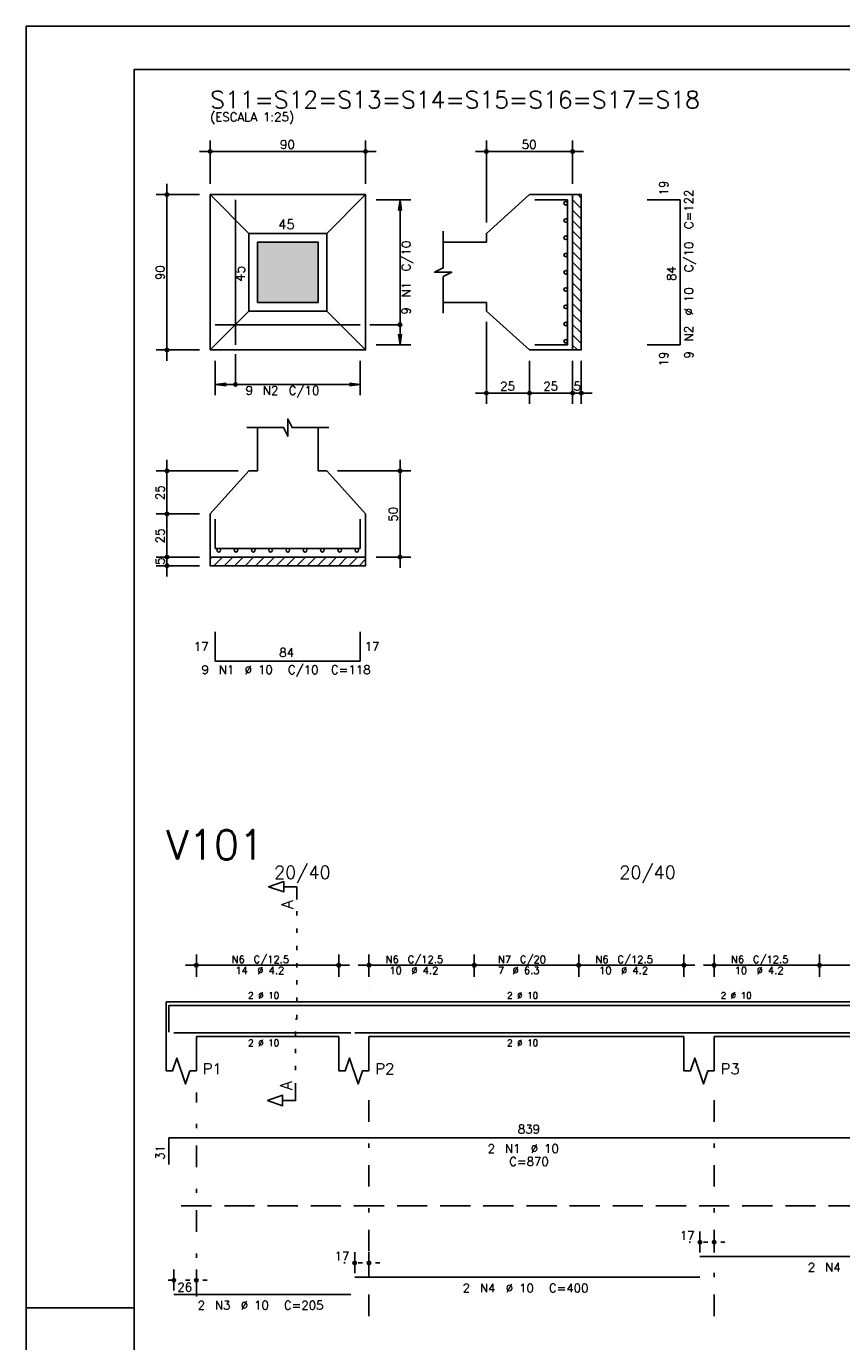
# Model space of a CAD drawing. Extents: x 0 to 84.1, y 0 to 59.4.
# Tile 3 of 7: x 0 to 18.9, y 28.9 to 59.4. Entities that reach past the tile are written whole.
import ezdxf

# ---------------------------------------------------------------- set-up
doc = ezdxf.new("R2010")
doc.units = 0
doc.header["$MEASUREMENT"] = 0
for name, pattern in [('ESTILO_TQS_0001', [1, 0.7, -0.3]), ('ESTILO_TQS_0002', [0.4, 0.1, -0.3]), ('ESTILO_TQS_0003', [1.5, 0.5, -0.4, 0.1, -0.5])]:
    doc.linetypes.add(name, pattern=pattern)
for name, color, linetype in [('1', 1, 'CONTINUOUS'), ('2', 2, 'CONTINUOUS'), ('3', 3, 'CONTINUOUS'), ('4', 4, 'CONTINUOUS'), ('6', 6, 'CONTINUOUS'), ('7', 7, 'CONTINUOUS'), ('9', 9, 'CONTINUOUS')]:
    doc.layers.add(name, color=color, linetype=linetype)
doc.styles.get("Standard").update_dxf_attribs({"font": 'ROMANS.SHX'})

msp = doc.modelspace()

# ---------------------------------------------------------------- linework, layer by layer
at = {"layer": '1', "linetype": 'Continuous'}
for p, q in [((12.778, 55.5), (12.86, 55.418)), ((12.66, 55.378), (12.86, 55.178)), ((12.66, 55.137), (12.86, 54.937)), ((12.66, 54.897), (12.86, 54.697)), ((12.66, 54.657), (12.86, 54.457)), ((12.66, 54.416), (12.86, 54.216)), ((12.66, 54.176), (12.86, 53.976)), ((12.66, 53.935), (12.86, 53.735)), ((12.66, 53.695), (12.86, 53.495)), ((12.66, 53.454), (12.86, 53.254)), ((12.66, 53.214), (12.86, 53.014)), ((12.66, 52.974), (12.86, 52.774)), ((12.66, 52.733), (12.86, 52.533)), ((12.66, 52.493), (12.86, 52.293)), ((12.66, 52.252), (12.86, 52.052)), ((12.66, 52.012), (12.772, 51.9)), ((4.26, 47.054), (4.306, 47.1)), ((4.346, 46.9), (4.546, 47.1)), ((4.587, 46.9), (4.787, 47.1)), ((4.827, 46.9), (5.027, 47.1)), ((5.068, 46.9), (5.268, 47.1)), ((5.308, 46.9), (5.508, 47.1)), ((5.548, 46.9), (5.748, 47.1)), ((5.789, 46.9), (5.989, 47.1)), ((6.029, 46.9), (6.229, 47.1)), ((6.27, 46.9), (6.47, 47.1)), ((6.51, 46.9), (6.71, 47.1)), ((6.75, 46.9), (6.95, 47.1)), ((6.991, 46.9), (7.191, 47.1)), ((7.231, 46.9), (7.431, 47.1)), ((7.472, 46.9), (7.672, 47.1)), ((7.712, 46.9), (7.86, 47.048))]:
    msp.add_line(p, q, dxfattribs=at)
at = {"layer": '1', "linetype": 'ESTILO_TQS_0002'}
for p, q in [((6.265, 36.392), (6.265, 39.162)), ((6.24, 34.807), (6.24, 36.392)), ((6.24, 36.392), (6.265, 36.392)), ((16.19, 31.222), (15.36, 31.222)), ((8.19, 30.742), (7.36, 30.742)), ((4.19, 30.342), (3.17, 30.342))]:
    msp.add_line(p, q, dxfattribs=at)
at = {"layer": '1', "linetype": 'ESTILO_TQS_0001'}
msp.add_line((3.59, 32.067), (51.59, 32.067), dxfattribs=at)
at = {"layer": '1', "linetype": 'Continuous'}
for points in [[(12.66, 51.9), (12.66, 55.5), (12.86, 55.5), (12.86, 51.9), (12.66, 51.9)], [(4.26, 47.1), (7.86, 47.1), (7.86, 46.9), (4.26, 46.9), (4.26, 47.1)]]:
    msp.add_lwpolyline(points, dxfattribs=at)
at = {"layer": '2', "linetype": 'Continuous'}
for p, q in [((84.1, 59.4), (0, 59.4)), ((0, 59.4), (0, 0)), ((4.26, 55.75), (4.26, 56.75)), ((7.86, 55.75), (7.86, 56.75)), ((10.66, 54.85), (10.66, 56.75)), ((12.66, 55.75), (12.66, 56.75)), ((4.01, 56.5), (8.11, 56.5)), ((12.91, 56.5), (10.41, 56.5)), ((4.01, 55.5), (3.01, 55.5)), ((3.26, 51.65), (3.26, 55.75)), ((4.26, 55.5), (4.26, 55.5)), ((4.26, 55.5), (4.26, 55.5)), ((7.86, 55.5), (7.86, 55.5)), ((12.66, 55.5), (12.66, 55.5)), ((7.86, 55.38), (7.86, 55.38)), ((8.11, 55.38), (8.91, 55.38)), ((8.66, 55.38), (8.627, 55.132)), ((8.66, 52.02), (8.66, 55.38)), ((8.66, 55.38), (8.693, 55.132)), ((10.66, 54.6), (10.66, 54.6)), ((10.66, 52.8), (10.66, 52.8)), ((10.66, 52.55), (10.66, 50.65)), ((8.66, 52.02), (8.627, 52.268)), ((8.66, 52.02), (8.693, 52.268)), ((4.01, 51.9), (3.01, 51.9)), ((4.26, 51.9), (4.26, 51.9)), ((4.38, 51.9), (4.38, 51.9)), ((7.74, 51.9), (7.74, 51.9)), ((7.86, 52.02), (7.86, 52.02)), ((8.11, 52.02), (8.91, 52.02)), ((11.66, 51.9), (11.66, 51.9)), ((11.66, 51.9), (11.66, 51.9)), ((12.66, 51.9), (12.66, 51.9)), ((12.66, 51.9), (12.66, 51.9)), ((12.86, 51.9), (12.86, 51.9)), ((4.38, 51.65), (4.38, 50.85)), ((7.74, 51.65), (7.74, 50.85)), ((11.66, 51.65), (11.66, 50.65)), ((11.66, 51.65), (11.66, 50.65)), ((12.66, 51.65), (12.66, 50.65)), ((12.66, 51.65), (12.66, 50.65)), ((12.86, 51.65), (12.86, 50.65)), ((4.38, 51.1), (4.628, 51.133)), ((4.38, 51.1), (7.74, 51.1)), ((4.38, 51.1), (4.628, 51.067)), ((7.74, 51.1), (7.492, 51.133)), ((7.74, 51.1), (7.492, 51.067)), ((11.91, 50.9), (10.41, 50.9)), ((12.91, 50.9), (11.41, 50.9)), ((12.41, 50.9), (13.11, 50.9)), ((4.91, 49.1), (3.01, 49.1)), ((3.26, 47.85), (3.26, 49.35)), ((5.16, 49.1), (5.16, 49.1)), ((6.96, 49.1), (6.96, 49.1)), ((7.21, 49.1), (8.91, 49.1)), ((8.66, 46.85), (8.66, 49.35)), ((3.26, 46.85), (3.26, 48.35)), ((4.01, 48.1), (3.01, 48.1)), ((4.01, 48.1), (3.01, 48.1)), ((4.26, 48.1), (4.26, 48.1)), ((4.26, 48.1), (4.26, 48.1)), ((3.26, 46.65), (3.26, 47.35)), ((4.01, 47.1), (3.01, 47.1)), ((4.01, 47.1), (3.01, 47.1)), ((4.26, 47.1), (4.26, 47.1)), ((4.26, 47.1), (4.26, 47.1)), ((7.86, 47.1), (7.86, 47.1)), ((8.11, 47.1), (8.91, 47.1)), ((4.01, 46.9), (3.01, 46.9)), ((4.26, 46.9), (4.26, 46.9)), ((3.94, 37.372), (3.94, 37.892)), ((7.24, 37.372), (7.24, 37.892)), ((7.94, 37.372), (7.94, 37.892)), ((10.38, 37.372), (10.38, 37.892)), ((10.38, 37.372), (10.38, 37.892)), ((12.8, 37.372), (12.8, 37.892)), ((12.8, 37.372), (12.8, 37.892)), ((15.24, 37.372), (15.24, 37.892)), ((15.94, 37.372), (15.94, 37.892)), ((18.38, 37.372), (18.38, 37.892)), ((18.38, 37.372), (18.38, 37.892)), ((3.69, 37.642), (7.49, 37.642)), ((7.69, 37.642), (10.63, 37.642)), ((10.13, 37.642), (13.05, 37.642)), ((12.55, 37.642), (15.49, 37.642)), ((15.69, 37.642), (18.63, 37.642)), ((18.13, 37.642), (21.05, 37.642)), ((3.94, 37.122), (3.94, 37.122)), ((7.24, 37.122), (7.24, 37.122)), ((7.94, 37.122), (7.94, 37.122)), ((10.38, 37.122), (10.38, 37.122)), ((10.38, 37.122), (10.38, 37.122)), ((12.8, 37.122), (12.8, 37.122)), ((12.8, 37.122), (12.8, 37.122)), ((15.24, 37.122), (15.24, 37.122)), ((15.94, 37.122), (15.94, 37.122)), ((18.38, 37.122), (18.38, 37.122)), ((18.38, 37.122), (18.38, 37.122)), ((3.24, 36.792), (3.24, 35.992)), ((3.24, 36.792), (3.94, 36.792)), ((3.94, 36.792), (7.24, 36.792)), ((7.24, 36.792), (7.94, 36.792)), ((7.94, 36.792), (15.24, 36.792)), ((15.24, 36.792), (15.94, 36.792)), ((15.94, 36.792), (23.24, 36.792)), ((3.24, 35.992), (3.24, 35.192)), ((3.94, 35.992), (7.24, 35.992)), ((3.94, 35.992), (3.94, 35.192)), ((7.24, 35.992), (7.24, 35.192)), ((7.94, 35.992), (15.24, 35.992)), ((7.94, 35.992), (7.94, 35.192)), ((15.24, 35.992), (15.24, 35.192)), ((15.94, 35.992), (23.24, 35.992)), ((15.94, 35.992), (15.94, 35.192)), ((15.61, 30.982), (15.61, 31.472)), ((15.94, 30.982), (15.94, 31.472)), ((7.61, 30.502), (7.61, 30.992)), ((7.94, 30.502), (7.94, 30.992)), ((15.61, 30.882), (15.61, 30.882)), ((15.94, 30.882), (15.94, 30.882)), ((3.42, 30.102), (3.42, 30.592)), ((3.94, 30.102), (3.94, 30.592)), ((7.61, 30.402), (7.61, 30.402)), ((7.94, 30.402), (7.94, 30.402)), ((3.42, 30.002), (3.42, 30.002)), ((3.94, 30.002), (3.94, 30.002)), ((0, 29.7), (0.5, 29.7)), ((0.5, 29.7), (1.5, 29.7)), ((1.5, 29.7), (2.5, 29.7))]:
    msp.add_line(p, q, dxfattribs=at)
at = {"layer": '2', "linetype": 'ESTILO_TQS_0003'}
for p, q in [((3.94, 29.964), (3.94, 34.692)), ((7.94, 29.512), (7.94, 34.692)), ((15.94, 29.512), (15.94, 34.692))]:
    msp.add_line(p, q, dxfattribs=at)
at = {"layer": '2', "linetype": 'Continuous'}
for points in [[(83.1, 1), (2.5, 1), (2.5, 58.4), (83.1, 58.4), (83.1, 1)], [(4.26, 51.9), (7.86, 51.9), (7.86, 55.5), (4.26, 55.5), (4.26, 51.9)], [(5.16, 54.6), (4.26, 55.5)], [(6.96, 54.6), (7.86, 55.5)], [(9.66, 53), (10.66, 53), (10.66, 52.8), (11.66, 51.9), (12.66, 51.9), (12.66, 55.5), (11.66, 55.5), (10.66, 54.6), (10.66, 54.4), (9.66, 54.4)], [(5.16, 52.8), (6.96, 52.8), (6.96, 54.6), (5.16, 54.6), (5.16, 52.8)], [(9.66, 52.75), (9.66, 53.6), (9.86, 53.7), (9.46, 53.7), (9.66, 53.8), (9.66, 54.65)], [(5.36, 53), (6.76, 53), (6.76, 54.4), (5.36, 54.4), (5.36, 53)], [(5.16, 52.8), (4.26, 51.9)], [(6.96, 52.8), (7.86, 51.9)], [(8.66, 52.485), (7.96, 52.485)], [(4.845, 51.1), (4.845, 51.8)], [(5.11, 50.1), (5.96, 50.1), (6.06, 49.9), (6.06, 50.3), (6.16, 50.1), (7.01, 50.1)], [(5.36, 50.1), (5.36, 49.1), (5.16, 49.1), (4.26, 48.1), (4.26, 47.1), (7.86, 47.1), (7.86, 48.1), (6.96, 49.1), (6.76, 49.1), (6.76, 50.1)], [(6.265, 39.162), (6.265, 39.462), (5.965, 39.462), (5.965, 39.342), (5.615, 39.462), (5.965, 39.582), (5.965, 39.462)], [(3.24, 35.192), (3.39, 35.192), (3.49, 35.492), (3.69, 34.892), (3.79, 35.192), (3.94, 35.192)], [(7.24, 35.192), (7.39, 35.192), (7.49, 35.492), (7.69, 34.892), (7.79, 35.192), (7.94, 35.192)], [(15.24, 35.192), (15.39, 35.192), (15.49, 35.492), (15.69, 34.892), (15.79, 35.192), (15.94, 35.192)], [(6.24, 34.807), (6.24, 34.507), (5.94, 34.507), (5.94, 34.387), (5.59, 34.507), (5.94, 34.627), (5.94, 34.507)]]:
    msp.add_lwpolyline(points, dxfattribs=at)
for centre, radius in [((4.26, 56.5), 0.04), ((4.26, 56.5), 0.02), ((7.86, 56.5), 0.04), ((7.86, 56.5), 0.02), ((10.66, 56.5), 0.04), ((10.66, 56.5), 0.02), ((12.66, 56.5), 0.04), ((12.66, 56.5), 0.02), ((3.26, 55.5), 0.04), ((3.26, 55.5), 0.02), ((8.66, 52.485), 0.04), ((3.26, 51.9), 0.04), ((3.26, 51.9), 0.02), ((4.845, 51.1), 0.04), ((10.66, 50.9), 0.04), ((10.66, 50.9), 0.02), ((11.66, 50.9), 0.04), ((11.66, 50.9), 0.04), ((11.66, 50.9), 0.02), ((11.66, 50.9), 0.02), ((12.66, 50.9), 0.04), ((12.66, 50.9), 0.04), ((12.66, 50.9), 0.02), ((12.66, 50.9), 0.02), ((12.86, 50.9), 0.04), ((12.86, 50.9), 0.02), ((3.26, 49.1), 0.04), ((3.26, 49.1), 0.02), ((8.66, 49.1), 0.04), ((8.66, 49.1), 0.02), ((3.26, 48.1), 0.04), ((3.26, 48.1), 0.04), ((3.26, 48.1), 0.02), ((3.26, 48.1), 0.02), ((3.26, 47.1), 0.04), ((3.26, 47.1), 0.04), ((3.26, 47.1), 0.02), ((3.26, 47.1), 0.02), ((8.66, 47.1), 0.04), ((8.66, 47.1), 0.02), ((3.26, 46.9), 0.04), ((3.26, 46.9), 0.02), ((3.94, 37.642), 0.0416), ((3.94, 37.642), 0.0208), ((7.24, 37.642), 0.0416), ((7.24, 37.642), 0.0208), ((7.94, 37.642), 0.0416), ((7.94, 37.642), 0.0208), ((10.38, 37.642), 0.0416), ((10.38, 37.642), 0.0416), ((10.38, 37.642), 0.0208), ((10.38, 37.642), 0.0208), ((12.8, 37.642), 0.0416), ((12.8, 37.642), 0.0416), ((12.8, 37.642), 0.0208), ((12.8, 37.642), 0.0208), ((15.24, 37.642), 0.0416), ((15.24, 37.642), 0.0208), ((15.94, 37.642), 0.0416), ((15.94, 37.642), 0.0208), ((18.38, 37.642), 0.0416), ((18.38, 37.642), 0.0416), ((18.38, 37.642), 0.0208), ((18.38, 37.642), 0.0208), ((15.61, 31.222), 0.04), ((15.61, 31.222), 0.02), ((15.94, 31.222), 0.04), ((15.94, 31.222), 0.02), ((7.61, 30.742), 0.04), ((7.61, 30.742), 0.02), ((7.94, 30.742), 0.04), ((7.94, 30.742), 0.02), ((3.42, 30.342), 0.04), ((3.42, 30.342), 0.02), ((3.94, 30.342), 0.04), ((3.94, 30.342), 0.02)]:
    msp.add_circle(centre, radius, dxfattribs=at)
at = {"layer": '3', "linetype": 'Continuous'}
for centre in [(12.499, 55.3), (12.499, 54.9), (12.499, 54.5), (12.499, 54.1), (12.499, 53.7), (12.499, 53.3), (12.499, 52.9), (12.499, 52.5), (12.499, 52.1), (4.46, 47.259), (4.86, 47.259), (5.26, 47.259), (5.66, 47.259), (6.06, 47.259), (6.46, 47.259), (6.86, 47.259), (7.26, 47.259), (7.66, 47.259)]:
    msp.add_circle(centre, 0.0413, dxfattribs=at)
at = {"layer": '4', "linetype": 'Continuous'}
for p, q in [((3.3, 36.092), (3.3, 36.712)), ((3.3, 36.712), (20.08, 36.712)), ((3.42, 36.072), (7.52, 36.072)), ((7.61, 36.072), (15.61, 36.072)), ((15.61, 36.072), (23.61, 36.072))]:
    msp.add_line(p, q, dxfattribs=at)
at = {"layer": '6', "linetype": 'Continuous'}
for p, q in [((4.845, 52.02), (4.845, 55.38)), ((12.54, 55.38), (11.78, 55.38)), ((12.54, 52.02), (12.54, 55.38)), ((15.15, 55.38), (14.39, 55.38)), ((15.15, 52.02), (15.15, 55.38)), ((4.38, 52.485), (7.74, 52.485)), ((11.78, 52.02), (12.54, 52.02)), ((14.39, 52.02), (15.15, 52.02)), ((4.38, 47.98), (4.38, 47.3)), ((7.74, 47.3), (7.74, 47.98)), ((4.38, 47.3), (7.74, 47.3)), ((4.38, 45.37), (4.38, 44.69)), ((7.74, 44.69), (7.74, 45.37)), ((4.38, 44.69), (7.74, 44.69)), ((3.3, 33.022), (3.3, 33.642)), ((3.3, 33.642), (20.08, 33.642)), ((15.61, 30.892), (23.61, 30.892)), ((7.61, 30.412), (15.61, 30.412)), ((3.42, 30.012), (7.52, 30.012))]:
    msp.add_line(p, q, dxfattribs=at)
at = {"layer": '9', "linetype": 'Continuous'}
for points in [[(5.36, 53), (6.76, 53), (6.76, 54.4)], [(5.36, 53), (6.76, 54.4), (5.36, 54.4)], [(5.36, 53), (5.36, 54.4), (5.36, 53)]]:
    msp.add_solid(points, dxfattribs=at)

# ---------------------------------------------------------------- texts
at = {"layer": '1', "linetype": 'Continuous'}
msp.add_text('8', height=0.0004, dxfattribs=at).set_placement((4.26, 57.44))
at = {"layer": '2', "linetype": 'Continuous'}
for s, height, p in [('(ESCALA 1:25)', 0.2, (4.26, 57.2)), ('90', 0.2, (5.88, 56.56)), ('50', 0.2, (11.48, 56.56)), ('45', 0.22, (5.84, 54.7)), ('9', 0.2, (5.08, 50.86)), ('N2', 0.2, (5.48, 50.86)), ('C/10', 0.2, (6.08, 50.86)), ('25', 0.2, (10.98, 50.96)), ('25', 0.2, (11.98, 50.96)), ('5', 0.2, (12.68, 50.96)), ('17', 0.2, (3.88, 44.93)), ('17', 0.2, (7.84, 44.93)), ('84', 0.2, (5.86, 44.79)), ('9', 0.2, (4.06, 44.39)), ('N1', 0.2, (4.46, 44.39)), ('%%c 10', 0.2, (5.06, 44.39)), ('C/10', 0.2, (6.06, 44.39)), ('C=118', 0.2, (7.06, 44.39)), ('20/40', 0.3, (5.74, 39.642)), ('20/40', 0.3, (13.74, 39.642)), ('N6', 0.17, (4.757, 37.693)), ('C/12.5', 0.17, (5.267, 37.693)), ('N6', 0.17, (8.327, 37.693)), ('C/12.5', 0.17, (8.837, 37.693)), ('N7', 0.17, (10.927, 37.693)), ('C/20', 0.17, (11.437, 37.693)), ('N6', 0.17, (13.187, 37.693)), ('C/12.5', 0.17, (13.697, 37.693)), ('N6', 0.17, (16.327, 37.693)), ('C/12.5', 0.17, (16.837, 37.693)), ('14', 0.17, (4.842, 37.438)), ('%%c 4.2', 0.17, (5.352, 37.438)), ('10', 0.17, (8.412, 37.438)), ('%%c 4.2', 0.17, (8.922, 37.438)), ('7', 0.17, (10.927, 37.438)), ('%%c 6.3', 0.17, (11.267, 37.438)), ('10', 0.17, (13.272, 37.438)), ('%%c 4.2', 0.17, (13.782, 37.438)), ('10', 0.17, (16.412, 37.438)), ('%%c 4.2', 0.17, (16.922, 37.438)), ('2 %%c 10', 0.15, (5.14, 36.867)), ('2 %%c 10', 0.15, (11.14, 36.867)), ('2 %%c 10', 0.15, (16.09, 36.867)), ('2 %%c 10', 0.15, (5.14, 35.767)), ('2 %%c 10', 0.15, (11.14, 35.767)), ('P1', 0.25, (4.09, 35.117)), ('P2', 0.25, (8.09, 35.117)), ('P3', 0.25, (16.09, 35.117)), ('839', 0.2, (11.39, 33.742)), ('2', 0.2, (10.69, 33.292)), ('N1', 0.2, (11.09, 33.292)), ('%%c 10', 0.2, (11.69, 33.292)), ('C=870', 0.2, (11.19, 32.992)), ('17', 0.2, (15.143, 31.282)), ('17', 0.2, (7.143, 30.802)), ('2', 0.2, (18.11, 30.542)), ('N4', 0.2, (18.51, 30.542)), ('26', 0.2, (3.5, 30.082)), ('2', 0.2, (10.11, 30.062)), ('N4', 0.2, (10.51, 30.062)), ('%%c 10', 0.2, (11.11, 30.062)), ('C=400', 0.2, (12.11, 30.062)), ('2', 0.2, (3.97, 29.662)), ('N3', 0.2, (4.37, 29.662)), ('%%c 10', 0.2, (4.97, 29.662)), ('C=205', 0.2, (5.97, 29.662))]:
    msp.add_text(s, height=height, dxfattribs=at).set_placement(p)
for s, height, p in [('19', 0.2, (14.87, 55.48)), ('C=122', 0.2, (15.45, 54.7)), ('C/10', 0.2, (8.9, 53.72)), ('C/10', 0.2, (15.45, 53.7)), ('90', 0.2, (3.2, 53.52)), ('45', 0.22, (5.06, 53.48)), ('84', 0.2, (15.05, 53.5)), ('N1', 0.2, (8.9, 53.12)), ('%%c 10', 0.2, (15.45, 52.7)), ('9', 0.2, (8.9, 52.72)), ('N2', 0.2, (15.45, 52.1)), ('9', 0.2, (15.45, 51.7)), ('19', 0.2, (14.87, 51.52)), ('25', 0.2, (3.2, 48.42)), ('50', 0.2, (8.6, 47.92)), ('25', 0.2, (3.2, 47.42)), ('5', 0.2, (3.2, 46.92)), ('A', 0.272, (6.183, 38.944)), ('A', 0.272, (6.158, 34.752)), ('31', 0.2, (3.2, 33.132))]:
    msp.add_text(s, height=height, rotation=90, dxfattribs=at).set_placement(p)
at = {"layer": '7', "linetype": 'Continuous'}
for s, height, p in [('S11=S12=S13=S14=S15=S16=S17=S18', 0.4, (4.26, 57.5)), ('V101', 0.68, (3.24, 40.092))]:
    msp.add_text(s, height=height, dxfattribs=at).set_placement(p)

doc.saveas('drawing.dxf')
